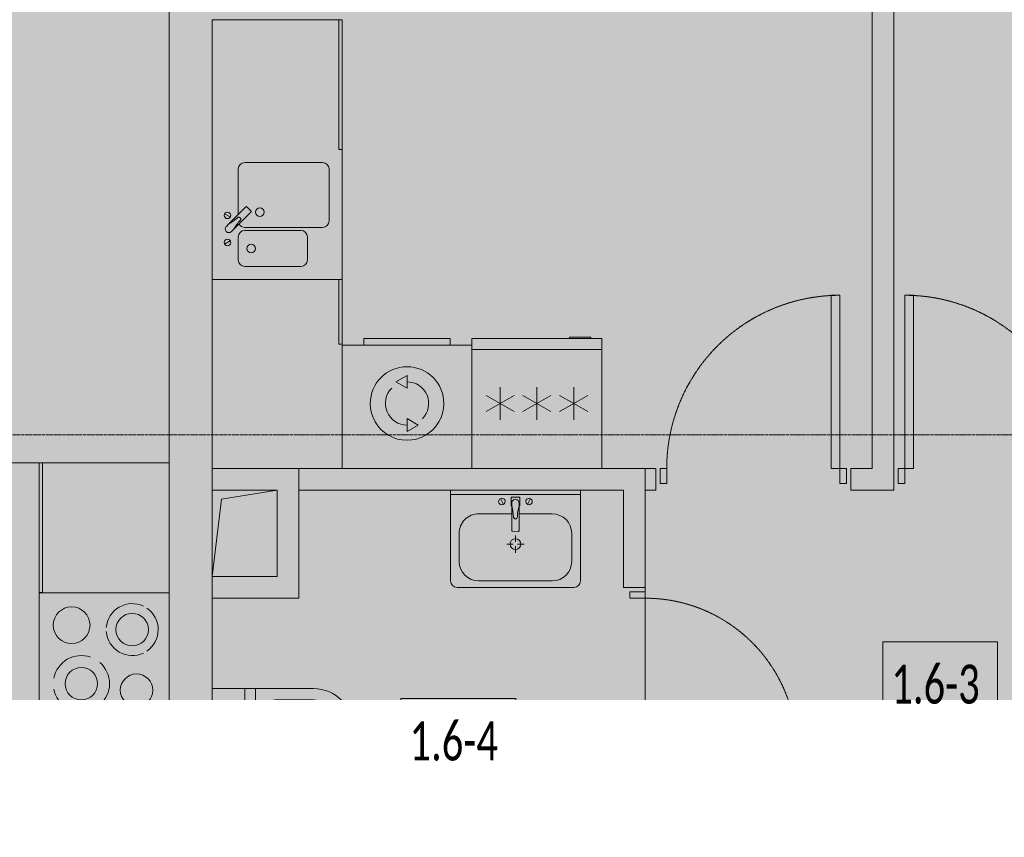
# Model space of a CAD drawing. Header units: millimetres. Extents: x -88210283 to 7466349, y -86687 to 22351.
# Tile 165 of 256: x 63188 to 67738, y -25559 to -21781. Entities that reach past the tile are written whole.
import ezdxf
from ezdxf import colors
from ezdxf.entities.mleader import LeaderData, LeaderLine
from ezdxf.math import Vec2, Vec3

# ---------------------------------------------------------------- set-up
doc = ezdxf.new("R2010")
doc.units = ezdxf.units.MM
for name, pattern in [('-D1-02х01', [3, 2, -1]), ('-D1-03x03', [6, 3, -3]), ('-D1d1-15x02', [19, 15, -2, 0, -2])]:
    doc.linetypes.add(name, pattern=pattern)
for name, color, linetype, lineweight in [('_0', 7, 'Continuous', 13), ('A-000-MH_MASS', 7, '-D1-03x03', 5), ('A-010-A_ROOM', 7, 'Continuous', 18), ('A-200-M_WALL', 7, 'Continuous', 5), ('A-200-M_WALL_INT', 7, 'Continuous', 5), ('A-200-M_WALL_PAT', 7, 'Continuous', 5), ('A-230-M_FLOOR', 7, 'Continuous', 5), ('A-325-M_DOOR', 7, 'Continuous', 5), ('A-700-M_FFE', 7, 'Continuous', 5), ('E-610-M_EPS', 7, 'Continuous', 5), ('M-520-M_DRAINAGE_FW', 7, 'Continuous', 5), ('M-567-M_MECH_EQP', 7, 'Continuous', 5), ('Z-060-M_DETAIL', 7, 'Continuous', 5), ('Марки дверей', 7, 'Continuous', 9), ('Оси', 7, 'Continuous', 5)]:
    doc.layers.add(name, color=color, linetype=linetype, lineweight=lineweight)
doc.styles.add('Calibri Light_2', font='Calibri light.ttf', dxfattribs={"width": 0.7, "height": 250})
doc.styles.add('fl_iso paper', font='isocpeur.ttf', dxfattribs={"width": 0.8, "oblique": 10})

# ---------------------------------------------------------------- blocks, each defined once
blk = doc.blocks.new('_DOT')
at = {"color": 0, "linetype": 'ByBlock'}
blk.add_line((-0.5, 0), (-1, 0), dxfattribs=at)
at = {"color": 0, "linetype": 'ByBlock', "const_width": 0.5}
blk.add_lwpolyline([(-0.25, 0, 1), (0.25, 0, 1)], format="xyb", close=True, dxfattribs=at)
blk = doc.blocks.new('A_MEQ_OpeningShaft-Rectangular - ВК-6586858-50_AS_Plan_15')
at = {"layer": 'Z-060-M_DETAIL', "linetype": '-D1-03x03'}
blk.add_hatch(color=256, dxfattribs=at).paths.add_polyline_path([(0, -400), (42.9, -42.9), (300, 0), (0, 0), (0, -257.2)])
at = {"layer": 'A-000-MH_MASS'}
for p, q in [((300, 0), (0, 0)), ((0, 0), (0, -400)), ((300, -400), (300, 0)), ((0, -400), (300, -400))]:
    blk.add_line(p, q, dxfattribs=at)
at = {"layer": 'Z-060-M_DETAIL'}
for p, q in [((300, 0), (0, 0)), ((0, 0), (0, -400)), ((0, -400), (42.9, -42.9)), ((42.9, -42.9), (300, 0)), ((300, 0), (300, -400)), ((0, -400), (300, -400))]:
    blk.add_line(p, q, dxfattribs=at)
blk = doc.blocks.new('A_DOR_Door - INT_3_Single_800Wx2100H-7222110-50_AS_Plan_15')
at = {"layer": 'A-325-M_DOOR'}
for p, q in [((-380, 20), (-350, 20)), ((-380, -50), (-380, 20)), ((-350, 20), (-350, -50)), ((350, -50), (350, 20)), ((350, 20), (380, 20)), ((380, 20), (380, -50)), ((-350, -50), (-380, -50)), ((-350, -50), (-350, -750)), ((-310, -50), (-350, -50)), ((-350, -50), (-350, -750)), ((-310, -750), (-310, -50)), ((380, -50), (350, -50)), ((-350, -750), (-310, -750))]:
    blk.add_line(p, q, dxfattribs=at)
at = {"layer": 'A-325-M_DOOR', "linetype": '-D1-02х01'}
blk.add_arc((-350, -50), 700, 270, 0, dxfattribs=at)
blk = doc.blocks.new('A_DOR_Door - INT_3_Single_900Wx2100H-7216940-50_AS_Plan_15')
at = {"layer": 'A-325-M_DOOR'}
for p, q in [((-430, 20), (-400, 20)), ((-430, -50), (-430, 20)), ((-400, 20), (-400, -50)), ((400, -50), (400, 20)), ((400, 20), (430, 20)), ((430, 20), (430, -50)), ((-400, -50), (-430, -50)), ((-400, -50), (-400, -850)), ((-360, -50), (-400, -50)), ((-400, -50), (-400, -850)), ((-360, -850), (-360, -50)), ((430, -50), (400, -50)), ((-400, -850), (-360, -850))]:
    blk.add_line(p, q, dxfattribs=at)
at = {"layer": 'A-325-M_DOOR', "linetype": '-D1-02х01'}
blk.add_arc((-400, -50), 800, 270, 0, dxfattribs=at)
blk = doc.blocks.new('A_DOR_Door - INT_3_Single_900Wx2100H-8401490-50_AS_Plan_15')
at = {"layer": 'A-325-M_DOOR'}
for p, q in [((-400, 50), (-400, 850)), ((-400, 850), (-360, 850)), ((-400, 50), (-400, 850)), ((-360, 850), (-360, 50)), ((-430, 50), (-430, -20)), ((-400, 50), (-430, 50)), ((-360, 50), (-400, 50)), ((-400, -20), (-400, 50)), ((430, 50), (400, 50)), ((400, 50), (400, -20)), ((430, -20), (430, 50)), ((-430, -20), (-400, -20)), ((400, -20), (430, -20))]:
    blk.add_line(p, q, dxfattribs=at)
at = {"layer": 'A-325-M_DOOR', "linetype": '-D1-02х01'}
blk.add_arc((-400, 50), 800, 360, 90, dxfattribs=at)
blk = doc.blocks.new('MR_Тумба-Умывальник с зеркалом - Тумба-умывальник_600-2492841-50_AS_Plan_15')
at = {"layer": 'M-520-M_DRAINAGE_FW'}
for p, q in [((-300, 0), (-300, 420)), ((-270, 450), (270, 450)), ((-170, 420), (170, 420)), ((300, 420), (300, 0)), ((-260, 200), (-260, 330)), ((260, 330), (260, 200)), ((0, 290), (0, 260)), ((-10, 250), (-40, 250)), ((0, 210), (0, 240)), ((40, 250), (10, 250)), ((-17, 73.1), (-17, 187.9)), ((-14, 190.9), (14, 190.9)), ((17, 187.9), (17, 73.1)), ((-17, 110), (-170, 110)), ((170, 110), (17, 110)), ((-69.7, 39.8), (-55.6, 66.3)), ((-20, 73.1), (-17, 73.1)), ((-20, 33.1), (-20, 73.1)), ((-17, 60), (-17, 73.1)), ((17, 73.1), (17, 60)), ((17, 73.1), (20, 73.1)), ((20, 73.1), (20, 33.1)), ((69.7, 39.8), (55.6, 66.3)), ((-300, 20), (300, 20)), ((20, 33.1), (-20, 33.1))]:
    blk.add_line(p, q, dxfattribs=at)
for centre, radius, start, end in [((-270, 420), 30, 90, 180), ((-170, 330), 90, 90, 180), ((170, 330), 90, 0, 90), ((270, 420), 30, 0, 90), ((0, 250), 25, 360, 180), ((0, 250), 25, 180, 360), ((-170, 200), 90, 180, 270), ((-14, 187.9), 3, 90, 180), ((-14, 187.9), 3, 105, 165), ((14, 187.9), 3, 0, 90), ((14, 187.9), 3, 15, 75), ((170, 200), 90, 270, 0), ((-217.6, 129.9), 208.5, 344.1823, 358.4054), ((0, 124.1), 9.19, 0, 180), ((217.6, 129.9), 208.5, 181.5946, 195.8177), ((-62.7, 53.1), 15, 0, 180), ((-62.7, 53.1), 15, 180, 0), ((0, 60), 17, 180, 0), ((62.7, 53.1), 15, 0, 180), ((62.7, 53.1), 15, 180, 0)]:
    blk.add_arc(centre, radius, start, end, dxfattribs=at)
blk = doc.blocks.new('MR_Унитаз напольный - Санузел с ванной-3100252-50_AS_Plan_15')
at = {"layer": 'M-520-M_DRAINAGE_FW'}
for p, q in [((-182.5, 0), (-182.5, 267.5)), ((-130, 267.5), (-130, 90)), ((130, 90), (130, 267.5)), ((182.5, 267.5), (182.5, 0)), ((-50, 150), (-50, 100)), ((50, 100), (50, 150)), ((-50, 135), (50, 135)), ((-90, 50), (90, 50)), ((182.5, 0), (-182.5, 0)), ((-182.5, -50), (-182.5, 0)), ((-182.5, 0), (182.5, 0)), ((182.5, 0), (182.5, -50)), ((-182.5, -50), (182.5, -50)), ((-182.5, -200), (-182.5, -50)), ((182.5, -50), (-182.5, -50)), ((182.5, -50), (182.5, -200)), ((182.5, -200), (-182.5, -200))]:
    blk.add_line(p, q, dxfattribs=at)
for centre, radius, start, end in [((0, 267.5), 182.5, 0, 180), ((0, 267.5), 130, 360, 180), ((0, 150), 50, 360, 180), ((-90, 90), 40, 180, 270), ((90, 90), 40, 270, 360), ((0, -125), 20, 360, 180), ((0, -125), 20, 180, 360)]:
    blk.add_arc(centre, radius, start, end, dxfattribs=at)
blk = doc.blocks.new('MR_Ванна - Санузел с ванной_1700x700-2457135-50_AS_Plan_15')
at = {"layer": 'M-520-M_DRAINAGE_FW'}
for p, q in [((-800, 0), (-800, -700)), ((-430, -50), (630, -50)), ((780, -251.9), (770.9, -251.9)), ((770.9, -251.9), (770.9, -298.9)), ((807.5, -251.9), (780, -251.9)), ((780, -251.9), (780, -298.9)), ((780, -298.9), (780, -251.9)), ((807.5, -298.9), (807.5, -251.9)), ((858, -253.8), (807.5, -253.8)), ((807.5, -253.8), (807.5, -296.6)), ((826.3, -266.7), (826.3, -338.7)), ((830, -250), (830, -253.8)), ((858, -266.7), (858, -253.8)), ((858, -338.7), (858, -266.7)), ((866, -266.7), (858, -266.7)), ((858, -266.7), (858, -293.6)), ((880, -264), (866, -264)), ((866, -264), (866, -296)), ((866, -293.6), (866, -266.7)), ((900, -250.2), (880, -250.2)), ((880, -250.2), (880, -310)), ((880, -296), (880, -264)), ((900, -310), (900, -250.2)), ((770.9, -298.9), (780, -298.9)), ((780, -298.9), (807.5, -298.9)), ((807.5, -296.6), (826.3, -296.6)), ((858, -293.6), (866, -293.6)), ((866, -296), (880, -296)), ((880, -310), (900, -310)), ((880, -338.7), (524.9, -338.7)), ((524.9, -361.3), (880, -361.3)), ((826.3, -361.3), (826.3, -428.7)), ((858, -479.1), (858, -361.3)), ((880, -361.3), (880, -338.7)), ((880, -400), (880, -459.8)), ((900, -400), (880, -400)), ((900, -459.8), (900, -400)), ((858, -416.4), (858, -443.3)), ((866, -416.4), (858, -416.4)), ((858, -443.3), (866, -443.3)), ((866, -414), (866, -446)), ((880, -414), (866, -414)), ((866, -443.3), (866, -416.4)), ((866, -446), (880, -446)), ((880, -446), (880, -414)), ((826.3, -455.7), (826.3, -479.1)), ((826.3, -479.1), (858, -479.1)), ((880, -459.8), (900, -459.8)), ((630, -650), (-430, -650)), ((195, -660), (195, -700.1)), ((210, -660), (195, -660)), ((200, -695.1), (200, -665)), ((200, -665), (210, -665)), ((895, -665), (200, -665)), ((200, -665), (200, -695.1)), ((210, -665), (210, -660)), ((900, -660), (835, -660)), ((835, -660), (835, -665)), ((835, -665), (895, -665)), ((895, -665), (895, -695.1)), ((895, -695.1), (895, -665)), ((900, -700), (900, -660)), ((-800, -700), (195.1, -700)), ((195, -700.1), (210, -700.1)), ((210, -695.1), (200, -695.1)), ((200, -695.1), (895, -695.1)), ((210, -700.1), (210, -695.1)), ((210, -700), (885, -700)), ((895, -695.1), (885, -695.1)), ((885, -695.1), (885, -700)), ((885, -700), (900, -700))]:
    blk.add_line(p, q, dxfattribs=at)
for centre, radius, start, end in [((-430, -350), 300, 90, 270), ((630, -250), 200, 360, 90), ((508.5, -350), 110, 5.916, 354.084), ((508.5, -350), 20, 90, 270), ((508.5, -350), 20, 270, 90), ((508.5, -350), 20, 325.4667, 34.5333), ((843.9, -350), 15.5, 47.0093, 132.9907), ((843.9, -350), 15.5, 227.0093, 312.9907), ((832.8, -442.2), 15, 90, 270), ((832.8, -442.2), 15, 244.0483, 115.9517), ((832.8, -442.2), 15, 270, 90), ((630, -450), 200, 270, 351.5919)]:
    blk.add_arc(centre, radius, start, end, dxfattribs=at)
blk = doc.blocks.new('MR_Мойка - Кухонная мойка-V50-50_AS_Plan_15')
at = {"layer": 'M-520-M_DRAINAGE_FW'}
for p, q in [((-300, 50), (-300, -550)), ((-300, 50), (-300, -550)), ((300, 50), (-300, 50)), ((-136.7, -6.7), (-122.6, -33.3)), ((-79, -39), (-69.8, -48.2)), ((-45.7, -24.2), (-55, -14.9)), ((35.5, -105.4), (-45.7, -24.2)), ((2.7, -6.7), (-11.4, -33.3)), ((-104, -70), (-210, -70)), ((-69.8, -48.2), (11.4, -129.4)), ((210, -70), (0.1, -70)), ((-240, -100), (-240, -360)), ((-74, -360), (-74, -100)), ((-60, -100), (-60, -460)), ((15.7, -129.4), (35.5, -109.6)), ((240, -460), (240, -100)), ((-210, -390), (-104, -390)), ((-30, -490), (210, -490)), ((-300, -550), (300, -550))]:
    blk.add_line(p, q, dxfattribs=at)
for centre, radius, start, end in [((-129.7, -20), 15, 360, 180), ((-129.7, -20), 15, 180, 360), ((-67, -26.9), 17, 45, 225), ((136.3, 77.5), 208.5, 209.1823, 223.4054), ((-4.3, -20), 15, 360, 180), ((-4.3, -20), 15, 180, 360), ((-210, -100), 30, 90, 180), ((-104, -100), 30, 360, 90), ((-171.5, -230.2), 208.5, 46.5946, 60.8177), ((-30, -100), 30, 118.5511, 180), ((-21.7, -72.3), 9.19, 225, 45), ((210, -100), 30, 360, 90), ((-157, -130), 20, 360, 180), ((-157, -130), 20, 180, 360), ((13.5, -127.3), 3, 225, 315), ((13.5, -127.3), 3, 225, 315), ((33.3, -107.5), 3, 315, 45), ((33.3, -107.5), 3, 315, 45), ((10, -170), 20, 360, 180), ((10, -170), 20, 180, 360), ((-210, -360), 30, 180, 270), ((-104, -360), 30, 270, 360), ((-30, -460), 30, 180, 270), ((210, -460), 30, 270, 360)]:
    blk.add_arc(centre, radius, start, end, dxfattribs=at)
blk = doc.blocks.new('MR_Кухонный шкаф_Нижний - Кухня-2465092-50_AS_Plan_15')
at = {"layer": 'A-700-M_FFE'}
for p, q in [((600, 0), (0, 0)), ((600, -585), (600, 0)), ((0, -585), (0, -600)), ((600, -585), (0, -585)), ((0, -585), (600, -585)), ((600, -600), (600, -585)), ((0, -600), (600, -600))]:
    blk.add_line(p, q, dxfattribs=at)
blk = doc.blocks.new('MR_Холодильник - Холодильник-2465095-50_AS_Plan_15')
at = {"layer": 'E-610-M_EPS'}
for p, q in [((300, 300), (-300, 300)), ((-300, 300), (-300, -250)), ((300, -250), (300, 300)), ((-170, 0), (-170, 75)), ((0, 0), (0, 75)), ((170, 75), (170, 0)), ((-235, 37.5), (-170, 0)), ((-170, 0), (-235, -37.5)), ((-105, 37.5), (-170, 0)), ((-170, -75), (-170, 0)), ((-170, 0), (-105, -37.5)), ((-65, 37.5), (0, 0)), ((65, 37.5), (0, 0)), ((170, 0), (105, 37.5)), ((105, -37.5), (170, 0)), ((170, 0), (235, 37.5)), ((235, -37.5), (170, 0)), ((170, 0), (170, -75)), ((0, 0), (-65, -37.5)), ((0, -75), (0, 0)), ((0, 0), (65, -37.5)), ((300, -250), (-300, -250)), ((-300, -250), (-300, -300)), ((-300, -250), (300, -250)), ((300, -300), (300, -250)), ((-300, -300), (300, -300)), ((-150, -300), (-250, -300)), ((-250, -300), (-250, -306.1)), ((-250, -306.1), (-150, -306.1)), ((-150, -306.1), (-150, -300))]:
    blk.add_line(p, q, dxfattribs=at)
blk = doc.blocks.new('MR_Стиральная машина - Стиральная машина_600-V51-50_AS_Plan_15')
at = {"layer": 'E-610-M_EPS'}
for p, q in [((300, 0), (-300, 0)), ((300, -570), (300, 0)), ((0, -170), (-52, -200)), ((0, -230), (0, -170)), ((-52, -200), (0, -230)), ((0, -370), (0, -430)), ((52, -400), (0, -370)), ((0, -430), (52, -400)), ((-300, -570), (300, -570)), ((-200, -570), (-200, -600)), ((200, -600), (200, -570)), ((-200, -600), (200, -600))]:
    blk.add_line(p, q, dxfattribs=at)
for radius, start, end in [(170, 360, 180), (100, 315, 90), (100, 135, 270), (170, 180, 360)]:
    blk.add_arc((0, -300), radius, start, end, dxfattribs=at)
blk = doc.blocks.new('MR_Доборный кухонный элемент - Доборный элемент-3100291-50_AS_Plan_15')
at = {"layer": 'A-700-M_FFE'}
for p, q in [((0, 600), (300, 600)), ((0, 585), (0, 600)), ((300, 600), (300, 585)), ((300, 585), (0, 585)), ((0, 0), (0, 585)), ((0, 585), (300, 585)), ((300, 0), (0, 0))]:
    blk.add_line(p, q, dxfattribs=at)
blk = doc.blocks.new('A_DOR_Door - INT_2_Single_50_1050Wx2200H_Вход в квартиру-7758689-50_AS_Plan_15')
at = {"layer": 'A-325-M_DOOR'}
for p, q in [((-525, -49), (-525, -43)), ((-523, -43), (-523, -49)), ((-522, -40), (-488, -40)), ((-488, -42), (-522, -42)), ((-487, -51), (-487, -43)), ((-485, -43), (-485, -51)), ((485, -51), (485, -43)), ((487, -43), (487, -51)), ((488, -40), (522, -40)), ((522, -42), (488, -42)), ((523, -49), (523, -43)), ((525, -43), (525, -49)), ((-523, -49), (-525, -49)), ((-506.2, -91), (-506.2, -55)), ((-504.2, -55), (-504.2, -91)), ((-503.2, -52), (-488, -52)), ((-488, -54), (-503.2, -54)), ((488, -52), (503.2, -52)), ((503.2, -54), (488, -54)), ((504.2, -91), (504.2, -55)), ((506.2, -55), (506.2, -91)), ((525, -49), (523, -49)), ((-565, -100), (-563, -100)), ((-565, -107), (-565, -100)), ((-563, -100), (-563, -107)), ((-562, -108), (-522.2, -108)), ((-522.2, -110), (-562, -110)), ((-521.2, -107), (-521.2, -95)), ((-519.2, -95), (-519.2, -107)), ((-518.2, -92), (-507.2, -92)), ((-507.2, -94), (-518.2, -94)), ((-500, -100), (-500, -1100)), ((-490, -100), (-500, -100)), ((-500, -100), (-500, -190)), ((-490, -115), (-490, -100)), ((-464, -115), (-490, -115)), ((-464, -190), (-464, -115)), ((507.2, -92), (518.2, -92)), ((518.2, -94), (507.2, -94)), ((519.2, -107), (519.2, -95)), ((521.2, -95), (521.2, -107)), ((522.2, -108), (562, -108)), ((562, -110), (522.2, -110)), ((563, -100), (565, -100)), ((563, -107), (563, -100)), ((565, -100), (565, -107)), ((-500, -190), (-500, -1010)), ((-464, -1010), (-464, -190)), ((-500, -1010), (-500, -1100)), ((-464, -1085), (-464, -1010)), ((-490, -1100), (-490, -1085)), ((-490, -1085), (-464, -1085)), ((-500, -1100), (-490, -1100))]:
    blk.add_line(p, q, dxfattribs=at)
for centre, radius, start, end in [((-522, -43), 3, 90, 180), ((-522, -43), 3, 90, 180), ((-522, -43), 1, 90, 180), ((-522, -43), 1, 90, 180), ((-488, -43), 3, 0, 90), ((-488, -43), 3, 360, 90), ((-488, -43), 1, 0, 90), ((-488, -43), 1, 0, 90), ((488, -43), 3, 90, 180), ((488, -43), 3, 90, 180), ((488, -43), 1, 90, 180), ((488, -43), 1, 90, 180), ((522, -43), 3, 0, 90), ((522, -43), 3, 0, 90), ((522, -43), 1, 0, 90), ((522, -43), 1, 0, 90), ((-507.2, -91), 3, 270, 0), ((-507.2, -91), 1, 270, 0), ((-507.2, -91), 1, 270, 0), ((-507.2, -91), 3, 270, 360), ((-503.2, -55), 3, 90, 180), ((-503.2, -55), 3, 90, 180), ((-503.2, -55), 1, 90, 180), ((-503.2, -55), 1, 90, 180), ((-488, -51), 3, 270, 0), ((-488, -51), 1, 270, 360), ((-488, -51), 1, 270, 0), ((-488, -51), 3, 270, 360), ((488, -51), 3, 180, 270), ((488, -51), 3, 180, 270), ((488, -51), 1, 180, 270), ((488, -51), 1, 180, 270), ((503.2, -55), 3, 360, 90), ((503.2, -55), 3, 0, 90), ((503.2, -55), 1, 0, 90), ((503.2, -55), 1, 0, 90), ((507.2, -91), 3, 180, 270), ((507.2, -91), 3, 180, 270), ((507.2, -91), 1, 180, 270), ((507.2, -91), 1, 180, 270), ((-562, -107), 3, 180, 270), ((-562, -107), 3, 180, 270), ((-562, -107), 1, 180, 270), ((-562, -107), 1, 180, 270), ((-522.2, -107), 3, 270, 0), ((-522.2, -107), 1, 270, 360), ((-522.2, -107), 1, 270, 0), ((-522.2, -107), 3, 270, 360), ((-518.2, -95), 3, 90, 180), ((-518.2, -95), 3, 90, 180), ((-518.2, -95), 1, 90, 180), ((-518.2, -95), 1, 90, 180), ((518.2, -95), 3, 0, 90), ((518.2, -95), 3, 0, 90), ((518.2, -95), 1, 0, 90), ((518.2, -95), 1, 0, 90), ((522.2, -107), 3, 180, 270), ((522.2, -107), 3, 180, 270), ((522.2, -107), 1, 180, 270), ((522.2, -107), 1, 180, 270), ((562, -107), 3, 270, 0), ((562, -107), 1, 270, 360), ((562, -107), 3, 270, 0), ((562, -107), 1, 270, 0)]:
    blk.add_arc(centre, radius, start, end, dxfattribs=at)
at = {"layer": 'A-325-M_DOOR', "linetype": '-D1-02х01'}
blk.add_arc((-500, -100), 1000, 270, 0, dxfattribs=at)
blk = doc.blocks.new('MR_Варочная поверхность - Варочная поверхность-V61-50_AS_Plan_15')
at = {"layer": 'E-610-M_EPS'}
for p, q in [((-300, 600), (300, 600)), ((300, 600), (300, 0)), ((300, 0), (-300, 0))]:
    blk.add_line(p, q, dxfattribs=at)
for centre, radius, start, end in [((-120, 405), 130, 101.0875, 198.9125), ((-120, 405), 130, 341.0875, 78.9125), ((150, 450), 85, 0, 180), ((-120, 405), 75, 360, 180), ((150, 450), 85, 180, 0), ((-120, 405), 75, 180, 360), ((-120, 405), 130, 221.0875, 318.9125), ((130, 170.1), 120, 94.4109, 205.5919), ((130, 170.1), 120, 334.3847, 85.5833), ((130, 170.1), 75, 360, 180), ((-150, 150), 75, 0, 180), ((-150, 150), 75, 180, 0), ((130, 170.1), 75, 180, 360), ((130, 169.9), 119.9, 214.3975, 325.4823)]:
    blk.add_arc(centre, radius, start, end, dxfattribs=at)
blk = doc.blocks.new('MR_Кухонный шкаф_Нижний - Кухня-2480154-50_AS_Plan_15')
at = {"layer": 'A-700-M_FFE'}
for p, q in [((0, 600), (600, 600)), ((0, 585), (0, 600)), ((600, 600), (600, 585)), ((600, 585), (0, 585)), ((0, 585), (600, 585)), ((600, 585), (600, 0)), ((600, 0), (0, 0))]:
    blk.add_line(p, q, dxfattribs=at)
blk = doc.blocks.new('MR_Доборный кухонный элемент - Доборный элемент-2465071-50_AS_Plan_15')
at = {"layer": 'A-700-M_FFE'}
for p, q in [((600, 0), (0, 0)), ((0, 0), (0, -585)), ((600, -585), (0, -585)), ((0, -585), (0, -600)), ((0, -585), (600, -585)), ((600, -600), (600, -585)), ((0, -600), (600, -600))]:
    blk.add_line(p, q, dxfattribs=at)

msp = doc.modelspace()

# ---------------------------------------------------------------- hatches: boundary and pattern name
at = {"layer": '_0', "transparency": 33554534}
h = msp.add_hatch(color=252, dxfattribs=at)
h.dxf.hatch_style = 1
h.paths.add_polyline_path([(35428, -49734.4), (73878, -49734.4), (73878, -19284.4), (35428, -19284.4)])
h.paths.add_polyline_path([(44528, -41629.4), (44528, -34929.4), (49428, -34929.4), (49428, -36429.4), (51028, -36429.4), (51028, -30029.4), (49428, -30029.4), (49428, -30779.4), (42778, -30779.4), (42778, -28029.4), (44528, -28029.4), (44528, -27979.4), (45303, -27979.4), (45303, -27379.4), (47528, -27379.4), (47528, -27979.4), (53578, -27979.4), (53578, -27379.4), (55478, -27379.4), (55478, -27979.4), (64478, -27979.4), (64478, -26229.4), (67788, -26229.4), (67788, -28219.4), (66578, -28219.4), (66578, -30029.4), (62978, -30029.4), (62978, -30829.4), (59878, -30829.4), (59878, -30029.4), (58628, -30029.4), (58628, -38979.4), (59728, -38979.4), (59728, -38079.4), (62978, -38079.4), (62978, -38979.4), (66878, -38979.4), (66878, -41429.4), (64478, -41429.4), (64478, -41029.4), (59923, -41029.4), (59923, -41629.4), (57898, -41629.4), (57898, -41029.4), (47038, -41029.4), (47038, -41629.4)], flags=16)
at = {"layer": 'A-200-M_WALL_PAT'}
h = msp.add_hatch(dxfattribs=at)
h.set_pattern_fill('FP_42', color=256, style=0, pattern_type=2)
h.set_pattern_definition([(45, (36177.98, -48979.44), (-75.43415, 75.43415), [106.68, -17.78, 3.556, -17.78]), (45, (36177.98, -48904.05), (-75.43415, 75.43415), []), (50, (36177.98, -48979.44), (127.52922, -11.15758), [13.335, -146.685]), (355, (36177.98, -48979.44), (-24.66966, 133.74002), [10.668, -117.348]), (100.451, (36188.6, -48980.37), (102.85973, 122.58178), [11.333, -124.663]), (46.184, (36177.98, -48943.88), (189.75516, -29.43036), [20.002, -220.027]), (96.636, (36193.79, -48946.33), (166.1822, 173.1996), [17, -186.995]), (351.184, (36177.98, -48943.88), (166.1839, 173.1976), [16.002, -176.022]), (21, (36195.76, -48952.77), (106.13027, -71.58603), [13.335, -146.685]), (326, (36195.76, -48952.77), (43.26188, 128.93175), [10.668, -117.348]), (71.451, (36204.6, -48958.73), (149.39198, 57.34505), [11.333, -124.663]), (37.5, (36177.975, -48979.436), (2.16223, 59.18836), [3.353, -112.573, 3.353, -115.773, -117.792]), (37.5, (36177.975, -48979.436), (2.16223, 59.18836), [-235.052, 3.353, -114.44]), (7.5, (36177.975, -48979.436), (46.77386, 70.12615), [3.353, -64.567, 3.353, -109.906, -44.894]), (7.5, (36177.975, -48979.436), (46.77386, 70.12615), [-181.178, 3.353, -41.542]), (327.5, (36138.326, -48979.436), (94.91367, -4.010093), [3.353, -41.097, 3.353, -135.331, -184.023]), (327.5, (36138.326, -48979.436), (94.91367, -4.010093), [-183.134, 3.353, -180.67]), (317.5, (36120.55, -48979.44), (103.69057, 17.79882), [3.353, -54.432, 3.353, -88.748, -130.683]), (317.5, (36120.55, -48979.44), (103.69057, 17.79882), [-149.885, 3.353, -127.33])])
h.paths.add_polyline_path([(64078, -27979.4), (64078, -19829.4), (63878, -19829.4), (63878, -27979.4)])
at = {"layer": 'A-200-M_WALL_PAT', "true_color": 0xebf0f0}
for points in [[(64378, -23954.4), (64378, -23854.4), (64078, -23854.4), (64078, -23954.4), (64334.5, -23954.4)], [(64378, -24454.4), (64478, -24454.4), (64478, -23854.4), (64378, -23854.4), (64378, -24354.4)], [(64378, -24454.4), (64378, -24354.4), (64078, -24354.4), (64078, -24454.4), (64334.5, -24454.4)]]:
    msp.add_hatch(color=7, dxfattribs=at).paths.add_polyline_path(points)

# ---------------------------------------------------------------- linework, layer by layer
at = {"layer": 'A-010-A_ROOM', "lineweight": 5, "flags": 128}
for points in [[(67176.1, -24655.2), (67707.1, -24655.2), (67707.1, -25036.2), (67176.1, -25036.2)], [(64949.6, -24917.9), (65480.6, -24917.9), (65480.6, -25298.9), (64949.6, -25298.9)]]:
    msp.add_lwpolyline(points, close=True, dxfattribs=at)
at = {"layer": 'A-200-M_WALL', "lineweight": 9}
for p, q in [((63878, -19829.4), (63878, -23828.6)), ((64078, -23280.8), (64078, -23954.4)), ((64478, -23854.4), (64078, -23854.4)), ((64478, -24454.4), (64478, -23854.4)), ((64078, -24871.9), (64078, -24454.4)), ((64078, -24454.4), (64478, -24454.4)), ((64078, -25529.4), (64078, -25236.9))]:
    msp.add_line(p, q, dxfattribs=at)
at = {"layer": 'A-200-M_WALL'}
msp.add_line((64078, -24454.4), (64078, -24354.4), dxfattribs=at)
at = {"layer": 'A-200-M_WALL_INT'}
for p, q in [((67128, -23854.4), (67128, -19829.4)), ((67228, -19829.4), (67228, -23954.4)), ((60978.4, -23828.6), (63278, -23828.6)), ((63278, -23829.4), (60978.4, -23829.4)), ((64478, -23854.4), (64678, -23854.4)), ((65878, -23854.4), (66128, -23854.4)), ((66078, -23854.4), (66078, -24404.4)), ((66128, -23854.4), (66128, -23954.4)), ((67028, -23854.4), (67128, -23854.4)), ((67028, -23954.4), (67028, -23854.4)), ((65978, -23954.4), (64478, -23954.4)), ((65978, -24404.4), (65978, -23954.4)), ((66128, -23954.4), (66078, -23954.4)), ((67228, -23954.4), (67028, -23954.4)), ((66078, -24404.4), (65978, -24404.4)), ((65978, -26229.4), (65978, -25204.4)), ((65978, -25204.4), (66078, -25204.4)), ((66078, -25204.4), (66078, -26229.4))]:
    msp.add_line(p, q, dxfattribs=at)
at = {"layer": 'A-230-M_FLOOR'}
for p, q in [((66078, -24404.4), (66078, -24424.4)), ((66078, -24424.4), (66078, -24404.4)), ((66078, -24454.4), (66078, -25114.4)), ((66078, -25114.4), (66078, -24454.4)), ((66078, -25184.4), (66078, -25204.4)), ((66078, -25204.4), (66078, -25184.4))]:
    msp.add_line(p, q, dxfattribs=at)
at = {"layer": 'Оси', "linetype": '-D1d1-15x02'}
msp.add_line((32615.2, -23699.4), (74746.1, -23699.4), dxfattribs=at)

# ---------------------------------------------------------------- block references
at = {"layer": 'A-325-M_DOOR', "color": 8, "true_color": 0x7f7f7f}
for name, p, rotation in [('A_DOR_Door - INT_3_Single_900Wx2100H-7216940-50_AS_Plan_15', (66578, -23904.4), 180), ('A_DOR_Door - INT_3_Single_800Wx2100H-7222110-50_AS_Plan_15', (66028, -24804.4), 90), ('A_DOR_Door - INT_2_Single_50_1050Wx2200H_Вход в квартиру-7758689-50_AS_Plan_15', (66933, -26329.4), 180)]:
    msp.add_blockref(name, p, dxfattribs=dict(at, rotation=rotation))
msp.add_blockref('A_DOR_Door - INT_3_Single_900Wx2100H-8401490-50_AS_Plan_15', (67678, -23904.4), dxfattribs=at)
at = {"layer": 'A-700-M_FFE'}
for name, p, rotation in [('MR_Кухонный шкаф_Нижний - Кухня-2465092-50_AS_Plan_15', (64078, -22380.8), 89.99999999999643), ('MR_Доборный кухонный элемент - Доборный элемент-3100291-50_AS_Plan_15', (64078, -22980.8), 270.0000000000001), ('MR_Доборный кухонный элемент - Доборный элемент-2465071-50_AS_Plan_15', (63878, -23828.6), 269.9999999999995), ('MR_Кухонный шкаф_Нижний - Кухня-2480154-50_AS_Plan_15', (63878, -25629.4), 90.00000000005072)]:
    msp.add_blockref(name, p, dxfattribs=dict(at, rotation=rotation))
at = {"layer": 'E-610-M_EPS'}
for name, p, rotation in [('MR_Холодильник - Холодильник-2465095-50_AS_Plan_15', (65578, -23554.4), 179.9957382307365), ('MR_Стиральная машина - Стиральная машина_600-V51-50_AS_Plan_15', (64978, -23854.4), 180), ('MR_Варочная поверхность - Варочная поверхность-V61-50_AS_Plan_15', (63878, -24729.4), 90.0000000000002)]:
    msp.add_blockref(name, p, dxfattribs=dict(at, rotation=rotation))
at = {"layer": 'M-520-M_DRAINAGE_FW'}
for name, p, rotation in [('MR_Мойка - Кухонная мойка-V50-50_AS_Plan_15', (64128, -22680.8), 90.00000000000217), ('MR_Тумба-Умывальник с зеркалом - Тумба-умывальник_600-2492841-50_AS_Plan_15', (65478.9, -23954.4), 179.9995704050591), ('MR_Унитаз напольный - Санузел с ванной-3100252-50_AS_Plan_15', (64278, -25054.4), 270), ('MR_Ванна - Санузел с ванной_1700x700-2457135-50_AS_Plan_15', (64978, -26229.4), 180)]:
    msp.add_blockref(name, p, dxfattribs=dict(at, rotation=rotation))
at = {"layer": 'M-567-M_MECH_EQP'}
msp.add_blockref('A_MEQ_OpeningShaft-Rectangular - ВК-6586858-50_AS_Plan_15', (64078, -23954.4), dxfattribs=at)

# ---------------------------------------------------------------- texts
at = {"layer": 'A-010-A_ROOM', "lineweight": 5, "char_height": 180, "width": 577.215, "attachment_point": 1, "style": 'Calibri Light_2'}
for s, insert in [('1.6-3 ', (67215.9, -24761.4)), ('1.6-4 ', (64989.4, -25024.1))]:
    msp.add_mtext(s, dxfattribs=dict(at, insert=insert))

# ---------------------------------------------------------------- next in the draw order: leaders
at = {"layer": 'Марки дверей', "lineweight": -2, "transparency": 33554687}
ml = msp.add_multileader_mtext('Standard', dxfattribs=at)
ml.set_content('\\pxsm1,ql;ГКЛ обшивка толщиной 75 мм \\Pвысотой 2500 мм', color=256, style='fl_iso paper')
ml.set_leader_properties(lineweight=5)
ml.set_arrow_properties(name='DOT')
ml.build(insert=Vec2(0, 0))
ml.multileader.update_dxf_attribs({"has_dogleg": 0, "text_left_attachment_type": 6, "text_right_attachment_type": 6, "dogleg_length": 0.75, "arrow_head_size": 60, "scale": 40})
ctx = ml.context
ctx.base_point, ctx.scale, ctx.char_height, ctx.arrow_head_size, ctx.landing_gap_size, ctx.plane_origin = Vec3(42395.5, -25350), 40, 250, 60, 80, Vec3(44407.6, -18170.1)
ctx.left_attachment, ctx.right_attachment = 6, 6
notes = []
notes.append((ctx, [(0, (1, 1, 0), (46464.5, -25350), (-1, 0), 30, [(0, [(47193, -28229.4)], 0, [])])]))
ctx.mtext.insert, ctx.mtext.width, ctx.mtext.defined_height, ctx.mtext.line_spacing_factor, ctx.mtext.flow_direction = Vec3(42475.5, -25050), 4067.72, 979.1, 0.7, 5
ctx.mtext.has_bg_fill, ctx.mtext.bg_color, ctx.mtext.bg_scale_factor, ctx.mtext.bg_transparency, ctx.mtext.use_window_bg_color = 1, -1027028792, 1.5, 0, 1
for ctx, leaders in notes:
    for number, flags, end, landing, length, lines in leaders:
        leader = LeaderData()
        leader.index, (leader.has_last_leader_line, leader.has_dogleg_vector, leader.attachment_direction) = number, flags
        leader.last_leader_point, leader.dogleg_vector, leader.dogleg_length = Vec3(end), Vec3(landing), length
        for number, points, colour, breaks in lines:
            line = LeaderLine()
            line.index, line.vertices, line.color, line.breaks = number, Vec3.list(points), colors.encode_raw_color(colour), breaks
            leader.lines.append(line)
        ctx.leaders.append(leader)

# ---------------------------------------------------------------- next in the draw order: leaders
ml = msp.add_multileader_mtext('Standard', dxfattribs=at)
ml.set_content('\\pxsm1,ql;ГКЛ обшивка толщиной 75 мм \\Pвысотой 2500 мм', color=256, style='fl_iso paper')
ml.set_leader_properties(lineweight=5)
ml.set_arrow_properties(name='DOT')
ml.build(insert=Vec2(0, 0))
ml.multileader.update_dxf_attribs({"has_dogleg": 0, "text_left_attachment_type": 6, "text_right_attachment_type": 6, "dogleg_length": 0.75, "arrow_head_size": 60, "scale": 40})
ctx = ml.context
ctx.base_point, ctx.scale, ctx.char_height, ctx.arrow_head_size, ctx.landing_gap_size, ctx.plane_origin = Vec3(57861.3, -25350), 40, 250, 60, 80, Vec3(59873.4, -18170.1)
ctx.left_attachment, ctx.right_attachment = 6, 6
notes = []
notes.append((ctx, [(1, (1, 1, 0), (57831.3, -25350), (1, 0), 30, [(0, [(55180.2, -28229.4)], 0, [])])]))
ctx.mtext.insert, ctx.mtext.width, ctx.mtext.defined_height, ctx.mtext.line_spacing_factor, ctx.mtext.flow_direction = Vec3(57941.3, -25050), 4067.72, 979.1, 0.7, 5
ctx.mtext.has_bg_fill, ctx.mtext.bg_color, ctx.mtext.bg_scale_factor, ctx.mtext.bg_transparency, ctx.mtext.use_window_bg_color = 1, -1027028792, 1.5, 0, 1
for ctx, leaders in notes:
    for number, flags, end, landing, length, lines in leaders:
        leader = LeaderData()
        leader.index, (leader.has_last_leader_line, leader.has_dogleg_vector, leader.attachment_direction) = number, flags
        leader.last_leader_point, leader.dogleg_vector, leader.dogleg_length = Vec3(end), Vec3(landing), length
        for number, points, colour, breaks in lines:
            line = LeaderLine()
            line.index, line.vertices, line.color, line.breaks = number, Vec3.list(points), colors.encode_raw_color(colour), breaks
            leader.lines.append(line)
        ctx.leaders.append(leader)

doc.saveas('drawing.dxf')
